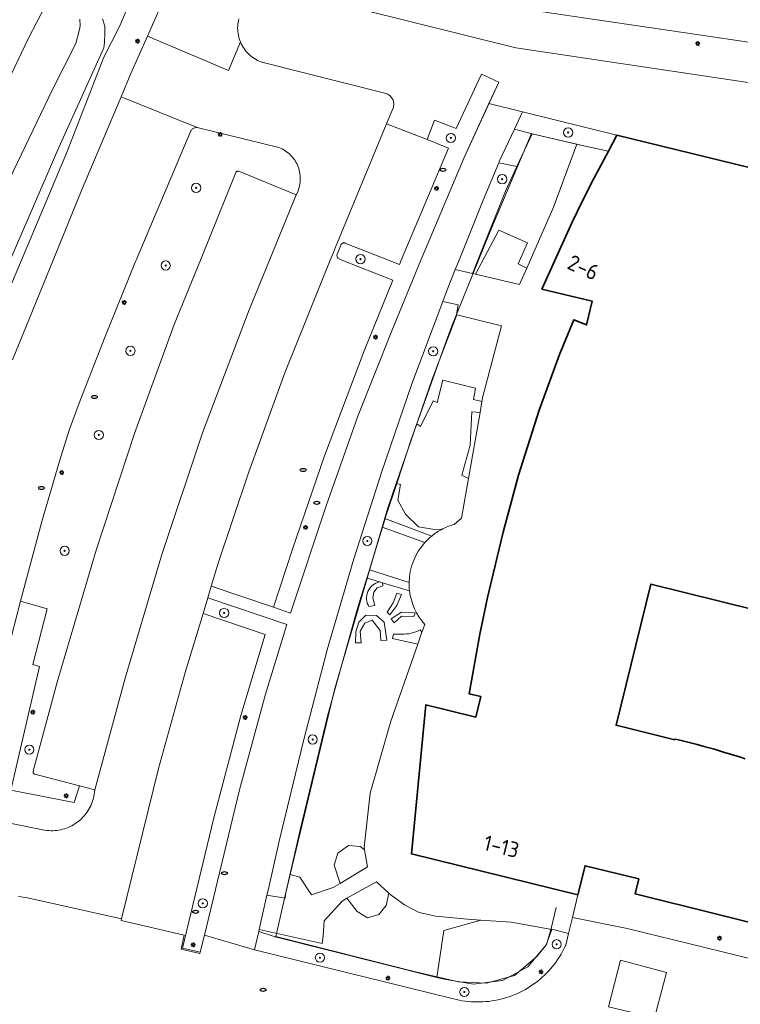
# Model space of a CAD drawing. Header units: metres. Extents: x 152610 to 160096, y 456114 to 462495.
# Tile 116 of 256: x 156441 to 156503, y 458935 to 459021. Entities that reach past the tile are written whole.
import ezdxf
from ezdxf.enums import TextEntityAlignment as Align

# ---------------------------------------------------------------- set-up
doc = ezdxf.new("R2010")
doc.units = ezdxf.units.M
doc.header["$LTSCALE"] = 0.5
doc.layers.get('0').update_dxf_attribs({"linetype": 'CONTINUOUS'})
for name, color, linetype, lineweight in [('B-PV-GR-BOOM-S', 251, 'CONTINUOUS', 25), ('B-PV-GR-GROENVOORZIENING-GV', 251, 'CONTINUOUS', 18), ('B-PV-GR-HAAG-GV', 251, 'CONTINUOUS', 13), ('B-PV-IE-MEUBILAIR-S', 251, 'CONTINUOUS', 25), ('B-PV-IE-TERREINAFSCHEIDING_KUNSTMATIG_HEKWERK-G', 251, 'IE-TERREINAFSCHEIDING_KUNSTMATIG-SO', 18), ('B-PV-OG-BEBOUWING-GV', 6, 'CONTINUOUS', 35), ('B-PV-OG-BEBOUWING-T18', 1, 'CONTINUOUS', 18), ('B-PV-OG-TERREIN_BEGROEID-GV', 251, 'CONTINUOUS', 18), ('B-PV-OG-TERREIN_OEVER-GV', 251, 'CONTINUOUS', 18), ('B-PV-OG-WATER_SLOOT-GV', 251, 'CONTINUOUS', 18), ('B-PV-VH-GESLOTENVERHARDING_KUNSTSTOF-GV', 251, 'CONTINUOUS', 18), ('B-PV-VH-ONVERHARD_BOOMSCHORS-GV', 251, 'CONTINUOUS', 18), ('B-PV-VH-ONVERHARD_ZAND-GV', 251, 'CONTINUOUS', 18), ('B-PV-VH-OPENVERHARDING_BETONSTRAATSTEEN-GV', 251, 'CONTINUOUS', 18), ('B-PV-VH-OPENVERHARDING_STRAATBAKSTEEN-GV', 251, 'CONTINUOUS', 18), ('B-PV-VH-OPENVERHARDING_TEGEL-GV', 251, 'CONTINUOUS', 18)]:
    doc.layers.add(name, color=color, linetype=linetype, lineweight=lineweight)
doc.styles.add('NLCS-ISO', font='NLCS-ISO.ttf')
doc.styles.add('NLCS-ISO-M750-T18', font='NLCS-ISO.ttf', dxfattribs={"height": 1.35})
doc.linetypes.add('IE-TERREINAFSCHEIDING_KUNSTMATIG-SO', pattern='A,4,[82,NLCS.SHX,S=0.75,R=90,X=0,Y=0],4,-2', length=10)

# ---------------------------------------------------------------- blocks, each defined once
blk = doc.blocks.new('SIE-MEUBILAIR_PAAL_LICHTMAST-SO')
for points in [[(-0.62, 0), (-1, 0)], [(-0.71, 0.71), (-0.44, 0.44)], [(0, 1), (0, 0.62)], [(0.44, 0.44), (0.71, 0.71)], [(1, 0), (0.62, 0)], [(-0.71, -0.71), (-0.44, -0.44)], [(0, -0.62), (0, -1)], [(0.44, -0.44), (0.71, -0.71)]]:
    blk.add_lwpolyline(points)
blk.add_circle((0, 0), 0.5)
blk = doc.blocks.new('SIE-MEUBILAIR_PUT_RIOOLPUT-SO')
blk.add_ellipse((0, 0), major_axis=(1.25, 0), ratio=0.54)
blk = doc.blocks.new('SGR-BOOM_GBKN-SO')
at = {"linetype": 'ByBlock', "lineweight": 18}
h = blk.add_hatch(color=0, dxfattribs=at)
h.dxf.hatch_style = 1
edge = h.paths.add_edge_path()
edge.add_arc((0, 0), 0.25, 0, 360)
at = {"color": 0, "linetype": 'ByBlock', "lineweight": 18}
for radius in [2, 0.25]:
    blk.add_circle((0, 0), radius, dxfattribs=at)
at = {"color": 0, "linetype": 'ByBlock', "lineweight": 18, "style": 'NLCS-ISO'}
blk.add_attdef('SOORT', (2.5, 0), '', height=1.5, dxfattribs=at)

msp = doc.modelspace()

# ---------------------------------------------------------------- linework, layer by layer
at = {"layer": 'B-PV-GR-GROENVOORZIENING-GV', "flags": 128}
for points in [[(156478.537, 458995.251), (156476.39, 458989.656), (156475.053, 458985.762), (156475.377, 458985.542), (156476.474, 458987.762), (156476.826, 458987.632), (156477.317, 458989.571), (156480.169, 458988.86), (156479.985, 458987.876), (156480.728, 458987.703), (156480.805, 458988.144), (156482.439, 458994.283)], [(156480.562, 458986.761), (156479.847, 458986.813), (156479.689, 458983.916), (156478.982, 458981.3), (156479.555, 458981.023)]]:
    msp.add_lwpolyline(points, close=True, dxfattribs=at)
at = {"layer": 'B-PV-GR-HAAG-GV', "flags": 128}
for points in [[(156482.187, 459015.45), (156480.68, 459016.142), (156478.495, 459011.428), (156476.612, 459012.164), (156475.97, 459010.467), (156477.817, 459009.726), (156473.711, 459000), (156473.553, 458999.626), (156472.596, 459000), (156468.895, 459001.446), (156468.85, 459001.467), (156468.802, 459001.48), (156468.753, 459001.486), (156468.704, 459001.483), (156468.655, 459001.473), (156468.609, 459001.455), (156468.567, 459001.43), (156468.529, 459001.398), (156468.496, 459001.361), (156468.47, 459001.319), (156468.451, 459001.272), (156468.15, 459000.524), (156468.134, 459000.475), (156468.126, 459000.423), (156468.125, 459000.372), (156468.133, 459000.32), (156468.148, 459000.271), (156468.171, 459000.224), (156468.201, 459000.181), (156468.236, 459000.144), (156468.278, 459000.112), (156468.313, 459000.092), (156468.545, 459000), (156472.972, 458998.246), (156470.486, 458992.099), (156467.038, 458983.003), (156464.257, 458974.878), (156462.617, 458969.828), (156464.099, 458969.327), (156467.18, 458978.659), (156469.944, 458986.421), (156472.882, 458993.857), (156475.427, 459000), (156476.133, 459001.704), (156479.181, 459008.92)], [(156492.462, 459010.856), (156484.247, 459012.875), (156483.55, 459011.379), (156485.099, 459010.977), (156489.428, 459009.955), (156491.718, 459009.463)], [(156455.958, 459011.507), (156455.89, 459011.508), (156455.823, 459011.5), (156455.757, 459011.485), (156455.693, 459011.462), (156455.632, 459011.431), (156455.576, 459011.394), (156455.524, 459011.351), (156455.477, 459011.301), (156455.437, 459011.247), (156455.416, 459011.211), (156450.675, 459000), (156450.622, 458999.874), (156447.96, 458993.363), (156445.791, 458987.802), (156444.834, 458985.217), (156443.998, 458982.534), (156442.468, 458977.281), (156440.609, 458970.36), (156442.933, 458969.701), (156441.674, 458964.869), (156442.263, 458964.7), (156439.762, 458953.948), (156445.286, 458952.868), (156445.749, 458954.321), (156441.852, 458955.319), (156441.825, 458955.331), (156441.79, 458955.354), (156441.759, 458955.383), (156441.735, 458955.418), (156441.718, 458955.456), (156441.708, 458955.497), (156441.706, 458955.539), (156441.712, 458955.581), (156443.816, 458963.312), (156447.178, 458974.785), (156450.519, 458984.942), (156453.97, 458994.386), (156456.252, 459000), (156459.341, 459007.601), (156459.35, 459007.618), (156459.375, 459007.651), (156459.405, 459007.679), (156459.44, 459007.7), (156459.479, 459007.714), (156459.519, 459007.72), (156459.56, 459007.718), (156459.6, 459007.708), (156464.591, 459005.656), (156464.679, 459005.871), (156464.738, 459006.011), (156464.79, 459006.155), (156464.834, 459006.3), (156464.871, 459006.448), (156464.9, 459006.598), (156464.92, 459006.749), (156464.933, 459006.9), (156464.938, 459007.053), (156464.935, 459007.205), (156464.924, 459007.357), (156464.905, 459007.508), (156464.878, 459007.658), (156464.843, 459007.806), (156464.801, 459007.952), (156464.75, 459008.096), (156464.693, 459008.237), (156464.628, 459008.375), (156464.556, 459008.509), (156464.477, 459008.639), (156464.391, 459008.765), (156464.299, 459008.886), (156464.2, 459009.003), (156464.095, 459009.113), (156463.985, 459009.219), (156463.87, 459009.318), (156463.749, 459009.411), (156463.624, 459009.498), (156463.494, 459009.578), (156463.361, 459009.651), (156463.223, 459009.716), (156463.083, 459009.775), (156463.07, 459009.78)], [(156483.772, 459008.12), (156482.188, 459008.445), (156480.825, 459005.187), (156478.74, 459000), (156478.407, 458999.172), (156479.907, 458998.821), (156479.988, 458999.033), (156480.376, 459000), (156482.783, 459005.99)], [(156478.537, 458995.251), (156478.504, 458995.259), (156478.653, 458996.103), (156477.316, 458996.403), (156474.623, 458989.24), (156472.016, 458981.62), (156469.585, 458974.026), (156467.263, 458966.124), (156465.243, 458958.348), (156463.091, 458949.516), (156462.159, 458945.379), (156462.033, 458944.822), (156463.626, 458944.562), (156463.679, 458945.015), (156464.06, 458946.602), (156467.937, 458962.771), (156472.546, 458978.461), (156476.39, 458989.656)], [(156463.772, 458968.326), (156456.898, 458970.656), (156456.487, 458969.299), (156461.877, 458967.455), (156459.773, 458960.429), (156457.387, 458951.416), (156454.693, 458940.214), (156456.238, 458939.857), (156456.598, 458941.34), (156459.658, 458953.965), (156461.923, 458962.288)], [(156473.745, 458970.939), (156473.338, 458971.063), (156473.001, 458970.221), (156472.479, 458969.404), (156472.706, 458969.179), (156473.319, 458969.997)], [(156470.236, 458966.744), (156470.15, 458967.752), (156470.537, 458968.453), (156471.18, 458968.716), (156471.87, 458967.824), (156471.951, 458966.947), (156472.46, 458966.974), (156472.235, 458968.532), (156471.559, 458969.117), (156470.637, 458969.145), (156470.034, 458968.528), (156469.758, 458967.705), (156469.742, 458966.744)], [(156474.809, 458969.025), (156474.924, 458969.357), (156473.727, 458969.418), (156472.849, 458968.831), (156473.092, 458968.48), (156473.747, 458969.065)], [(156488.256, 458941.5), (156486.792, 458941.858), (156486.306, 458940.512), (156484.707, 458938.591), (156482.505, 458937.417), (156479.98, 458937.101), (156477.445, 458937.523), (156462.763, 458941.195), (156461.321, 458941.663), (156460.96, 458940.059), (156478.251, 458935.812), (156478.502, 458935.75), (156478.756, 458935.697), (156479.01, 458935.651), (156479.266, 458935.613), (156479.523, 458935.583), (156479.781, 458935.56), (156480.04, 458935.546), (156480.299, 458935.54), (156480.557, 458935.542), (156480.816, 458935.552), (156481.074, 458935.57), (156481.332, 458935.595), (156481.588, 458935.629), (156481.844, 458935.671), (156482.098, 458935.72), (156482.35, 458935.778), (156482.601, 458935.843), (156482.849, 458935.916), (156483.095, 458935.996), (156483.338, 458936.084), (156483.579, 458936.18), (156483.817, 458936.283), (156484.051, 458936.393), (156484.281, 458936.51), (156484.508, 458936.635), (156484.731, 458936.766), (156484.95, 458936.904), (156485.165, 458937.049), (156485.374, 458937.201), (156485.58, 458937.359), (156485.78, 458937.523), (156485.975, 458937.693), (156486.164, 458937.869), (156486.348, 458938.051), (156486.527, 458938.239), (156486.699, 458938.432), (156486.865, 458938.63), (156487.026, 458938.833), (156487.179, 458939.041), (156487.327, 458939.254), (156487.467, 458939.472), (156487.601, 458939.693), (156487.728, 458939.919), (156487.848, 458940.148), (156487.961, 458940.381), (156488.006, 458940.479)]]:
    msp.add_lwpolyline(points, close=True, dxfattribs=at)
at = {"layer": 'B-PV-GR-HAAG-GV'}
for points in [[(156471.817, 458972.046, 0.506136), (156470.901, 458969.889)], [(156475.36, 458967.867, -0.139716), (156473.763, 458967.506)]]:
    msp.add_lwpolyline(points, format="xyb", dxfattribs=at)
at = {"layer": 'B-PV-GR-HAAG-GV', "flags": 128}
for points in [[(156470.901, 458969.889), (156471.403, 458969.973), (156471.24, 458970.661), (156471.33, 458971.154), (156471.616, 458971.512), (156472.117, 458971.696), (156472.088, 458971.965)], [(156472.088, 458971.965), (156471.817, 458972.046)], [(156473.763, 458967.506), (156473.048, 458967.482), (156472.958, 458967.115), (156475.147, 458966.636), (156475.508, 458967.664)], [(156475.508, 458967.664), (156475.36, 458967.867)]]:
    msp.add_lwpolyline(points, dxfattribs=at)
at = {"layer": 'B-PV-IE-TERREINAFSCHEIDING_KUNSTMATIG_HEKWERK-G', "flags": 128}
for points in [[(156485.019, 459010.949), (156481.351, 459002.28), (156478.089, 458994.2)], [(156477.427, 458992.363), (156478.089, 458994.2)], [(156477.427, 458992.363), (156475.06, 458985.757), (156474.581, 458984.421), (156473.315, 458980.58), (156472.321, 458977.566), (156472.307, 458977.521), (156472.084, 458976.796), (156470.946, 458973.088), (156470.725, 458972.369), (156469.883, 458969.626), (156467.34, 458960.498), (156464.926, 458950.491), (156462.796, 458941.216), (156474.845, 458938.184), (156478.684, 458937.281), (156481.13, 458937.174), (156483.547, 458937.846), (156485.509, 458939.485), (156486.33, 458940.54), (156486.741, 458941.936), (156487.182, 458943.739)]]:
    msp.add_lwpolyline(points, dxfattribs=at)
at = {"layer": 'B-PV-OG-BEBOUWING-GV', "flags": 128}
for points in [[(156507.976, 459007.049), (156492.462, 459010.856), (156491.718, 459009.463), (156490.44, 459007.071), (156489.493, 459005.188), (156488.57, 459003.292), (156485.943, 458997.482), (156490.307, 458996.432), (156489.817, 458994.36), (156488.715, 458994.811), (156487.479, 458991.789), (156485.715, 458986.942), (156483.917, 458981.298), (156482.57, 458976.35), (156481.201, 458970.671), (156480.543, 458967.5), (156479.617, 458962.311), (156480.626, 458962.086), (156480.19, 458960.288), (156475.841, 458961.343), (156474.589, 458948.404), (156489.075, 458944.85), (156489.695, 458947.375), (156494.357, 458946.231), (156494.04, 458944.939), (156515.343, 458939.641)], [(156503.614, 458956.661), (156503.114, 458956.824), (156502.421, 458957.045), (156501.726, 458957.258), (156501.029, 458957.464), (156500.817, 458957.525), (156500.128, 458957.719), (156499.437, 458957.906), (156498.744, 458958.085), (156498.496, 458958.147), (156497.806, 458958.316), (156497.505, 458958.387), (156497.49, 458958.32), (156492.392, 458959.58), (156495.422, 458971.84), (156519.407, 458965.912)]]:
    msp.add_lwpolyline(points, dxfattribs=at)
at = {"layer": 'B-PV-OG-TERREIN_BEGROEID-GV', "flags": 128}
for points in [[(156437.66, 458992.839), (156444.609, 459009.296), (156447.872, 459017.634), (156449.239, 459020.353), (156450.792, 459024.023), (156450.518, 459024.089), (156445.856, 459025.197), (156442.515, 459025.991), (156437.353, 459027.352)], [(156447.738, 459020.955), (156447.933, 459020.324), (156447.951, 459019.707), (156447.919, 459018.902), (156447.863, 459018.442), (156443.955, 459009.79), (156439.718, 459000)], [(156471.817, 458972.046), (156470.754, 458972.361), (156467.937, 458962.771), (156464.06, 458946.602), (156464.906, 458946.393), (156465.897, 458944.842), (156467.801, 458945.475), (156468.393, 458945.835), (156467.878, 458947.429), (156468.202, 458948.462), (156469.118, 458949.142), (156470.127, 458949.045), (156470.527, 458948.746), (156470.485, 458948.981), (156471.001, 458953.678), (156472.795, 458959.945), (156475.147, 458966.636)], [(156474.432, 458971.27), (156472.088, 458971.965), (156472.117, 458971.696), (156471.616, 458971.512), (156471.33, 458971.154), (156471.24, 458970.661), (156471.403, 458969.973), (156470.901, 458969.889)], [(156475.36, 458967.867), (156475.508, 458967.664), (156475.748, 458968.347)], [(156475.147, 458966.636), (156472.958, 458967.115), (156473.048, 458967.482), (156473.763, 458967.506)]]:
    msp.add_lwpolyline(points, dxfattribs=at)
for points in [[(156484.622, 458999.29), (156486.952, 459004.593), (156488.981, 459010.061), (156485.099, 459010.977), (156483.772, 459008.12), (156482.783, 459005.99), (156480.376, 459000), (156479.988, 458999.033), (156479.907, 458998.821), (156480.162, 458998.761), (156482.189, 459002.598), (156484.678, 459001.49), (156483.868, 458999.67)], [(156473.745, 458970.939), (156473.319, 458969.997), (156472.706, 458969.179), (156472.479, 458969.404), (156473.001, 458970.221), (156473.338, 458971.063)], [(156470.236, 458966.744), (156469.742, 458966.744), (156469.758, 458967.705), (156470.034, 458968.528), (156470.637, 458969.145), (156471.559, 458969.117), (156472.235, 458968.532), (156472.46, 458966.974), (156471.951, 458966.947), (156471.87, 458967.824), (156471.18, 458968.716), (156470.537, 458968.453), (156470.15, 458967.752)], [(156474.809, 458969.025), (156473.747, 458969.065), (156473.092, 458968.48), (156472.849, 458968.831), (156473.727, 458969.418), (156474.924, 458969.357)], [(156477.421, 458941.76), (156480.639, 458942.651), (156479.473, 458942.732), (156476.721, 458942.992), (156475.278, 458943.324), (156474.003, 458943.971), (156472.83, 458944.832), (156472.638, 458945.007), (156472.409, 458943.919), (156471.753, 458943.142), (156470.788, 458942.86), (156469.894, 458943.39), (156468.99, 458944.547), (156468.566, 458944.309), (156467.018, 458942.587), (156466.914, 458941.281), (156466.848, 458940.622), (156461.359, 458941.83), (156461.321, 458941.663), (156462.763, 458941.195), (156476.818, 458937.68)]]:
    msp.add_lwpolyline(points, close=True, dxfattribs=at)
at = {"layer": 'B-PV-OG-TERREIN_BEGROEID-GV'}
for points in [[(156470.901, 458969.889, -0.506136), (156471.817, 458972.046)], [(156475.748, 458968.347, -0.154003), (156474.432, 458971.27)], [(156473.763, 458967.506, 0.139716), (156475.36, 458967.867)]]:
    msp.add_lwpolyline(points, format="xyb", dxfattribs=at)
at = {"layer": 'B-PV-OG-TERREIN_OEVER-GV', "flags": 128}
for points in [[(156439.198, 459014.831), (156441.297, 459019.27), (156442.766, 459022.045)], [(156445.78, 459020.935), (156445.801, 459020.34), (156445.754, 459020.021), (156445.414, 459018.807), (156443.401, 459014.81), (156438.29, 459004.258)], [(156439.718, 459000), (156443.955, 459009.79), (156447.863, 459018.442), (156447.919, 459018.902), (156447.951, 459019.707), (156447.933, 459020.324), (156447.738, 459020.955)]]:
    msp.add_lwpolyline(points, dxfattribs=at)
at = {"layer": 'B-PV-OG-WATER_SLOOT-GV', "flags": 128}
for points in [[(156442.766, 459022.045), (156441.297, 459019.27), (156439.198, 459014.831)], [(156438.29, 459004.258), (156443.401, 459014.81), (156445.414, 459018.807), (156445.754, 459020.021), (156445.801, 459020.34), (156445.78, 459020.935)]]:
    msp.add_lwpolyline(points, dxfattribs=at)
at = {"layer": 'B-PV-VH-GESLOTENVERHARDING_KUNSTSTOF-GV', "flags": 128}
for points in [[(156479.555, 458981.023), (156478.982, 458981.3), (156479.689, 458983.916), (156479.847, 458986.813), (156480.562, 458986.761), (156480.728, 458987.703), (156479.985, 458987.876), (156480.169, 458988.86), (156477.317, 458989.571), (156476.826, 458987.632), (156476.474, 458987.762), (156475.377, 458985.542), (156475.053, 458985.762), (156473.276, 458980.588), (156473.635, 458980.511), (156473.415, 458979.13), (156474.068, 458977.918), (156475.224, 458976.832), (156476.422, 458976.607), (156477.236, 458976.603)], [(156478.317, 458977.03), (156478.948, 458977.564), (156479.555, 458981.023)]]:
    msp.add_lwpolyline(points, dxfattribs=at)
at = {"layer": 'B-PV-VH-GESLOTENVERHARDING_KUNSTSTOF-GV'}
msp.add_lwpolyline([(156477.236, 458976.603, -0.054483), (156478.317, 458977.03)], format="xyb", dxfattribs=at)
at = {"layer": 'B-PV-VH-ONVERHARD_BOOMSCHORS-GV', "flags": 128}
msp.add_lwpolyline([(156486.789, 458941.85), (156483.265, 458942.468), (156480.639, 458942.651), (156477.421, 458941.76), (156476.818, 458937.68), (156477.445, 458937.523), (156479.98, 458937.101), (156482.505, 458937.417), (156484.707, 458938.591), (156486.306, 458940.512)], close=True, dxfattribs=at)
at = {"layer": 'B-PV-VH-ONVERHARD_ZAND-GV', "flags": 128}
for points in [[(156482.187, 459015.45), (156480.68, 459016.142), (156478.495, 459011.428), (156476.612, 459012.164), (156475.97, 459010.467), (156477.817, 459009.726), (156473.711, 459000), (156473.553, 458999.626), (156472.596, 459000), (156468.895, 459001.446), (156468.85, 459001.467), (156468.802, 459001.48), (156468.753, 459001.486), (156468.704, 459001.483), (156468.655, 459001.473), (156468.609, 459001.455), (156468.567, 459001.43), (156468.529, 459001.398), (156468.496, 459001.361), (156468.47, 459001.319), (156468.451, 459001.272), (156468.15, 459000.524), (156468.134, 459000.475), (156468.126, 459000.423), (156468.125, 459000.372), (156468.133, 459000.32), (156468.148, 459000.271), (156468.171, 459000.224), (156468.201, 459000.181), (156468.236, 459000.144), (156468.278, 459000.112), (156468.313, 459000.092), (156468.545, 459000), (156472.972, 458998.246), (156470.486, 458992.099), (156467.038, 458983.003), (156464.257, 458974.878), (156462.617, 458969.828), (156464.099, 458969.327), (156467.18, 458978.659), (156469.944, 458986.421), (156472.882, 458993.857), (156475.427, 459000), (156476.133, 459001.704), (156479.181, 459008.92), (156481.331, 459013.59)], [(156492.462, 459010.856), (156484.247, 459012.875), (156483.55, 459011.379), (156485.099, 459010.977), (156488.981, 459010.061), (156489.428, 459009.955), (156491.718, 459009.463)], [(156455.958, 459011.507), (156455.89, 459011.508), (156455.823, 459011.5), (156455.757, 459011.485), (156455.693, 459011.462), (156455.632, 459011.431), (156455.576, 459011.394), (156455.524, 459011.351), (156455.477, 459011.301), (156455.437, 459011.247), (156455.416, 459011.211), (156450.675, 459000), (156450.622, 458999.874), (156447.96, 458993.363), (156445.791, 458987.802), (156444.834, 458985.217), (156443.998, 458982.534), (156442.468, 458977.281), (156440.609, 458970.36), (156442.933, 458969.701), (156441.674, 458964.869), (156442.263, 458964.7), (156439.762, 458953.948), (156445.286, 458952.868), (156445.749, 458954.321), (156441.852, 458955.319), (156441.825, 458955.331), (156441.79, 458955.354), (156441.759, 458955.383), (156441.735, 458955.418), (156441.718, 458955.456), (156441.708, 458955.497), (156441.706, 458955.539), (156441.712, 458955.581), (156443.816, 458963.312), (156447.178, 458974.785), (156450.519, 458984.942), (156453.97, 458994.386), (156456.252, 459000), (156459.341, 459007.601), (156459.35, 459007.618), (156459.375, 459007.651), (156459.405, 459007.679), (156459.44, 459007.7), (156459.479, 459007.714), (156459.519, 459007.72), (156459.56, 459007.718), (156459.6, 459007.708), (156464.591, 459005.656), (156464.679, 459005.871), (156464.738, 459006.011), (156464.79, 459006.155), (156464.834, 459006.3), (156464.871, 459006.448), (156464.9, 459006.598), (156464.92, 459006.749), (156464.933, 459006.9), (156464.938, 459007.053), (156464.935, 459007.205), (156464.924, 459007.357), (156464.905, 459007.508), (156464.878, 459007.658), (156464.843, 459007.806), (156464.801, 459007.952), (156464.75, 459008.096), (156464.693, 459008.237), (156464.628, 459008.375), (156464.556, 459008.509), (156464.477, 459008.639), (156464.391, 459008.765), (156464.299, 459008.886), (156464.2, 459009.003), (156464.095, 459009.113), (156463.985, 459009.219), (156463.87, 459009.318), (156463.749, 459009.411), (156463.624, 459009.498), (156463.494, 459009.578), (156463.361, 459009.651), (156463.223, 459009.716), (156463.083, 459009.775), (156463.07, 459009.78)], [(156483.772, 459008.12), (156482.188, 459008.445), (156480.825, 459005.187), (156478.74, 459000), (156478.407, 458999.172), (156479.907, 458998.821), (156479.988, 458999.033), (156480.376, 459000), (156482.783, 459005.99)], [(156482.189, 459002.598), (156480.162, 458998.761), (156483.995, 458997.863), (156484.622, 458999.29), (156483.868, 458999.67), (156484.678, 459001.49)], [(156464.06, 458946.602), (156467.937, 458962.771), (156470.754, 458972.361), (156470.966, 458973.081), (156472.059, 458976.805), (156472.273, 458977.533), (156472.546, 458978.461), (156473.276, 458980.588), (156475.053, 458985.762), (156476.39, 458989.656), (156478.537, 458995.251), (156478.504, 458995.259), (156478.653, 458996.103), (156477.316, 458996.403), (156474.623, 458989.24), (156472.016, 458981.62), (156469.585, 458974.026), (156467.263, 458966.124), (156465.243, 458958.348), (156463.091, 458949.516), (156462.159, 458945.379), (156462.033, 458944.822), (156463.626, 458944.562), (156463.679, 458945.015)], [(156463.772, 458968.326), (156456.898, 458970.656), (156456.487, 458969.299), (156461.877, 458967.455), (156459.773, 458960.429), (156457.387, 458951.416), (156454.693, 458940.214), (156456.238, 458939.857), (156456.598, 458941.34), (156459.658, 458953.965), (156461.923, 458962.288)], [(156473.745, 458970.939), (156473.338, 458971.063), (156473.001, 458970.221), (156472.479, 458969.404), (156472.706, 458969.179), (156473.319, 458969.997)], [(156470.236, 458966.744), (156470.15, 458967.752), (156470.537, 458968.453), (156471.18, 458968.716), (156471.87, 458967.824), (156471.951, 458966.947), (156472.46, 458966.974), (156472.235, 458968.532), (156471.559, 458969.117), (156470.637, 458969.145), (156470.034, 458968.528), (156469.758, 458967.705), (156469.742, 458966.744)], [(156474.809, 458969.025), (156474.924, 458969.357), (156473.727, 458969.418), (156472.849, 458968.831), (156473.092, 458968.48), (156473.747, 458969.065)], [(156470.527, 458948.746), (156470.127, 458949.045), (156469.118, 458949.142), (156468.202, 458948.462), (156467.878, 458947.429), (156468.393, 458945.835), (156470.785, 458947.291)], [(156472.638, 458945.007), (156471.56, 458945.99), (156468.99, 458944.547), (156469.894, 458943.39), (156470.788, 458942.86), (156471.753, 458943.142), (156472.409, 458943.919)], [(156461.321, 458941.663), (156460.96, 458940.059), (156478.251, 458935.812), (156478.502, 458935.75), (156478.756, 458935.697), (156479.01, 458935.651), (156479.266, 458935.613), (156479.523, 458935.583), (156479.781, 458935.56), (156480.04, 458935.546), (156480.299, 458935.54), (156480.557, 458935.542), (156480.816, 458935.552), (156481.074, 458935.57), (156481.332, 458935.595), (156481.588, 458935.629), (156481.844, 458935.671), (156482.098, 458935.72), (156482.35, 458935.778), (156482.601, 458935.843), (156482.849, 458935.916), (156483.095, 458935.996), (156483.338, 458936.084), (156483.579, 458936.18), (156483.817, 458936.283), (156484.051, 458936.393), (156484.281, 458936.51), (156484.508, 458936.635), (156484.731, 458936.766), (156484.95, 458936.904), (156485.165, 458937.049), (156485.374, 458937.201), (156485.58, 458937.359), (156485.78, 458937.523), (156485.975, 458937.693), (156486.164, 458937.869), (156486.348, 458938.051), (156486.527, 458938.239), (156486.699, 458938.432), (156486.865, 458938.63), (156487.026, 458938.833), (156487.179, 458939.041), (156487.327, 458939.254), (156487.467, 458939.472), (156487.601, 458939.693), (156487.728, 458939.919), (156487.848, 458940.148), (156487.961, 458940.381), (156488.006, 458940.479), (156488.256, 458941.5), (156486.792, 458941.858), (156486.789, 458941.85), (156486.306, 458940.512), (156484.707, 458938.591), (156482.505, 458937.417), (156479.98, 458937.101), (156477.445, 458937.523), (156476.818, 458937.68), (156462.763, 458941.195)]]:
    msp.add_lwpolyline(points, close=True, dxfattribs=at)
for points in [[(156473.415, 458979.13), (156473.635, 458980.511), (156473.276, 458980.588), (156472.546, 458978.461), (156472.273, 458977.533), (156476.36, 458976.024)], [(156477.236, 458976.603), (156476.422, 458976.607), (156475.224, 458976.832), (156474.068, 458977.918), (156473.415, 458979.13)], [(156475.766, 458975.46), (156472.059, 458976.805), (156470.966, 458973.081), (156474.396, 458971.985)], [(156470.901, 458969.889), (156471.403, 458969.973), (156471.24, 458970.661), (156471.33, 458971.154), (156471.616, 458971.512), (156472.117, 458971.696), (156472.088, 458971.965)], [(156472.088, 458971.965), (156471.817, 458972.046)], [(156473.763, 458967.506), (156473.048, 458967.482), (156472.958, 458967.115), (156475.147, 458966.636), (156475.508, 458967.664)], [(156475.508, 458967.664), (156475.36, 458967.867)]]:
    msp.add_lwpolyline(points, dxfattribs=at)
at = {"layer": 'B-PV-VH-ONVERHARD_ZAND-GV'}
for points in [[(156476.36, 458976.024, -0.049916), (156477.236, 458976.603)], [(156474.396, 458971.985, -0.181085), (156475.766, 458975.46)], [(156471.817, 458972.046, 0.506136), (156470.901, 458969.889)], [(156475.36, 458967.867, -0.139716), (156473.763, 458967.506)]]:
    msp.add_lwpolyline(points, format="xyb", dxfattribs=at)
at = {"layer": 'B-PV-VH-OPENVERHARDING_BETONSTRAATSTEEN-GV', "flags": 128}
for points in [[(156437.353, 459027.352), (156442.515, 459025.991), (156445.856, 459025.197), (156450.518, 459024.089), (156450.792, 459024.023), (156449.239, 459020.353), (156447.872, 459017.634), (156444.609, 459009.296), (156437.66, 458992.839)], [(156439.916, 458991.337), (156443.456, 459000), (156445.924, 459006.038), (156449.354, 459014.181), (156450.211, 459016.214), (156451.642, 459019.461), (156453.96, 459024.72)], [(156453.96, 459024.72), (156451.642, 459019.461), (156458.689, 459016.466), (156459.725, 459018.968), (156459.682, 459019.077), (156459.631, 459019.227), (156459.588, 459019.38), (156459.553, 459019.535), (156459.525, 459019.691), (156459.506, 459019.848), (156459.494, 459020.006), (156459.49, 459020.165), (156459.495, 459020.323), (156459.507, 459020.482), (156459.527, 459020.639), (156459.556, 459020.795), (156459.592, 459020.949)], [(156524.179, 459012.389), (156500, 459015.994), (156483.664, 459018.43), (156461.262, 459024.021)], [(156461.262, 459024.021), (156483.664, 459018.43), (156500, 459015.994), (156524.179, 459012.389), (156525.181, 459012.209), (156526.136, 459011.966), (156527.129, 459011.656), (156558.069, 459001.711), (156560.819, 459000.819), (156563.447, 459000), (156563.585, 458999.957), (156566.452, 458999.171), (156592.716, 458992.599), (156592.769, 458992.582), (156602.491, 458990.242), (156603.623, 458989.961)], [(156609.149, 458992.209), (156577.762, 459000), (156565.092, 459003.145), (156565.081, 459003.155), (156564.041, 459003.458), (156528.329, 459015.01), (156527.368, 459015.283), (156526.394, 459015.526), (156525.415, 459015.741), (156524.453, 459015.897), (156500, 459019.497), (156485.813, 459021.585)], [(156485.813, 459021.585), (156500, 459019.497), (156524.453, 459015.897), (156525.415, 459015.741), (156526.394, 459015.526), (156527.368, 459015.283), (156528.329, 459015.01), (156564.041, 459003.458), (156565.081, 459003.155), (156565.092, 459003.145), (156577.762, 459000), (156609.149, 458992.209)], [(156459.592, 459020.949), (156459.556, 459020.795), (156459.527, 459020.639), (156459.507, 459020.482), (156459.495, 459020.323), (156459.49, 459020.165), (156459.494, 459020.006), (156459.506, 459019.848), (156459.525, 459019.691), (156459.553, 459019.535), (156459.588, 459019.38), (156459.631, 459019.227), (156459.682, 459019.077), (156459.725, 459018.968), (156459.74, 459018.93), (156459.806, 459018.785), (156459.878, 459018.644), (156459.958, 459018.507), (156460.045, 459018.374), (156460.138, 459018.246), (156460.237, 459018.123), (156460.343, 459018.004), (156460.455, 459017.892), (156460.571, 459017.784), (156460.694, 459017.683), (156460.821, 459017.589), (156460.953, 459017.501), (156461.089, 459017.419), (156461.229, 459017.345), (156461.372, 459017.277), (156461.519, 459017.217), (156461.669, 459017.165), (156461.71, 459017.152), (156472.295, 459014.499), (156472.378, 459014.477), (156472.461, 459014.446), (156472.541, 459014.408), (156472.617, 459014.363), (156472.689, 459014.311), (156472.756, 459014.253), (156472.818, 459014.189), (156472.873, 459014.119), (156472.922, 459014.045), (156472.964, 459013.968), (156472.999, 459013.886), (156473.027, 459013.802), (156473.046, 459013.715), (156473.058, 459013.627), (156473.062, 459013.539), (156473.058, 459013.45), (156473.046, 459013.362), (156473.026, 459013.276), (156472.433, 459011.843), (156475.97, 459010.467), (156476.612, 459012.164), (156478.495, 459011.428), (156480.68, 459016.142), (156482.187, 459015.45), (156481.331, 459013.59), (156484.247, 459012.875), (156492.462, 459010.856), (156507.976, 459007.049)], [(156440.436, 458944.697), (156440.632, 458944.679), (156440.827, 458944.652), (156441.02, 458944.618), (156441.212, 458944.576), (156449.402, 458942.754), (156452.615, 458955.835), (156454.935, 458964.179), (156456.487, 458969.299), (156456.898, 458970.656), (156457.201, 458971.657), (156457.833, 458973.743), (156460.442, 458981.519), (156463.584, 458990.194), (156467.547, 459000), (156467.809, 459000.648), (156467.996, 459001.11), (156472.433, 459011.843), (156473.026, 459013.276), (156473.046, 459013.362), (156473.058, 459013.45), (156473.062, 459013.539), (156473.058, 459013.627), (156473.046, 459013.715), (156473.027, 459013.802), (156472.999, 459013.886), (156472.964, 459013.968), (156472.922, 459014.045), (156472.873, 459014.119), (156472.818, 459014.189), (156472.756, 459014.253), (156472.689, 459014.311), (156472.617, 459014.363), (156472.541, 459014.408), (156472.461, 459014.446), (156472.378, 459014.477), (156472.295, 459014.499), (156461.71, 459017.152), (156461.669, 459017.165), (156461.519, 459017.217), (156461.372, 459017.277), (156461.229, 459017.345), (156461.089, 459017.419), (156460.953, 459017.501), (156460.821, 459017.589), (156460.694, 459017.683), (156460.571, 459017.784), (156460.455, 459017.892), (156460.343, 459018.004), (156460.237, 459018.123), (156460.138, 459018.246), (156460.045, 459018.374), (156459.958, 459018.507), (156459.878, 459018.644), (156459.806, 459018.785), (156459.74, 459018.93), (156459.725, 459018.968), (156458.689, 459016.466), (156451.642, 459019.461), (156450.211, 459016.214), (156449.354, 459014.181), (156455.958, 459011.507), (156463.07, 459009.78), (156463.083, 459009.775), (156463.223, 459009.716), (156463.361, 459009.651), (156463.494, 459009.578), (156463.624, 459009.498), (156463.749, 459009.411), (156463.87, 459009.318), (156463.985, 459009.219), (156464.095, 459009.113), (156464.2, 459009.003), (156464.299, 459008.886), (156464.391, 459008.765), (156464.477, 459008.639), (156464.556, 459008.509), (156464.628, 459008.375), (156464.693, 459008.237), (156464.75, 459008.096), (156464.801, 459007.952), (156464.843, 459007.806), (156464.878, 459007.658), (156464.905, 459007.508), (156464.924, 459007.357), (156464.935, 459007.205), (156464.938, 459007.053), (156464.933, 459006.9), (156464.92, 459006.749), (156464.9, 459006.598), (156464.871, 459006.448), (156464.834, 459006.3), (156464.79, 459006.155), (156464.738, 459006.011), (156464.679, 459005.871), (156464.591, 459005.656), (156462.262, 459000), (156460.484, 458995.682), (156456.426, 458984.974), (156452.904, 458974.409), (156449.706, 458963.683), (156447.088, 458953.979), (156447.05, 458953.839), (156447.041, 458953.75), (156447.018, 458953.578), (156446.988, 458953.408), (156446.949, 458953.24), (156446.902, 458953.073), (156446.848, 458952.908), (156446.787, 458952.747), (156446.718, 458952.588), (156446.641, 458952.433), (156446.558, 458952.281), (156446.468, 458952.133), (156446.37, 458951.99), (156446.267, 458951.851), (156446.157, 458951.718), (156446.041, 458951.589), (156445.92, 458951.466), (156445.792, 458951.349), (156445.66, 458951.238), (156445.522, 458951.133), (156445.38, 458951.034), (156445.233, 458950.942), (156445.082, 458950.857), (156444.928, 458950.779), (156444.77, 458950.709), (156444.609, 458950.645), (156444.445, 458950.589), (156444.279, 458950.541), (156444.111, 458950.501), (156443.941, 458950.468), (156443.769, 458950.443), (156443.597, 458950.426), (156443.424, 458950.418), (156443.251, 458950.417), (156443.078, 458950.424), (156442.906, 458950.439), (156442.734, 458950.462), (156442.564, 458950.493), (156436.943, 458951.636)], [(156439.482, 458965.956), (156440.609, 458970.36), (156442.468, 458977.281), (156443.998, 458982.534), (156444.834, 458985.217), (156445.791, 458987.802), (156447.96, 458993.363), (156450.622, 458999.874), (156450.675, 459000), (156455.416, 459011.211), (156455.437, 459011.247), (156455.477, 459011.301), (156455.524, 459011.351), (156455.576, 459011.394), (156455.632, 459011.431), (156455.693, 459011.462), (156455.757, 459011.485), (156455.823, 459011.5), (156455.89, 459011.508), (156455.958, 459011.507), (156449.354, 459014.181), (156445.924, 459006.038), (156443.456, 459000), (156439.916, 458991.337)], [(156436.943, 458951.636), (156442.564, 458950.493), (156442.734, 458950.462), (156442.906, 458950.439), (156443.078, 458950.424), (156443.251, 458950.417), (156443.424, 458950.418), (156443.597, 458950.426), (156443.769, 458950.443), (156443.941, 458950.468), (156444.111, 458950.501), (156444.279, 458950.541), (156444.445, 458950.589), (156444.609, 458950.645), (156444.77, 458950.709), (156444.928, 458950.779), (156445.082, 458950.857), (156445.233, 458950.942), (156445.38, 458951.034), (156445.522, 458951.133), (156445.66, 458951.238), (156445.792, 458951.349), (156445.92, 458951.466), (156446.041, 458951.589), (156446.157, 458951.718), (156446.267, 458951.851), (156446.37, 458951.99), (156446.468, 458952.133), (156446.558, 458952.281), (156446.641, 458952.433), (156446.718, 458952.588), (156446.787, 458952.747), (156446.848, 458952.908), (156446.902, 458953.073), (156446.949, 458953.24), (156446.988, 458953.408), (156447.018, 458953.578), (156447.041, 458953.75), (156447.05, 458953.839), (156447.088, 458953.979), (156445.749, 458954.321), (156445.286, 458952.868), (156439.762, 458953.948), (156442.263, 458964.7), (156441.674, 458964.869), (156442.933, 458969.701), (156440.609, 458970.36), (156439.482, 458965.956)], [(156526.346, 458933.817), (156500, 458940.297), (156493.35, 458941.932), (156488.59, 458942.868), (156488.256, 458941.5), (156488.006, 458940.479), (156487.961, 458940.381), (156487.848, 458940.148), (156487.728, 458939.919), (156487.601, 458939.693), (156487.467, 458939.472), (156487.327, 458939.254), (156487.179, 458939.041), (156487.026, 458938.833), (156486.865, 458938.63), (156486.699, 458938.432), (156486.527, 458938.239), (156486.348, 458938.051), (156486.164, 458937.869), (156485.975, 458937.693), (156485.78, 458937.523), (156485.58, 458937.359), (156485.374, 458937.201), (156485.165, 458937.049), (156484.95, 458936.904), (156484.731, 458936.766), (156484.508, 458936.635), (156484.281, 458936.51), (156484.051, 458936.393), (156483.817, 458936.283), (156483.579, 458936.18), (156483.338, 458936.084), (156483.095, 458935.996), (156482.849, 458935.916), (156482.601, 458935.843), (156482.35, 458935.778), (156482.098, 458935.72), (156481.844, 458935.671), (156481.588, 458935.629), (156481.332, 458935.595), (156481.074, 458935.57), (156480.816, 458935.552), (156480.557, 458935.542), (156480.299, 458935.54), (156480.04, 458935.546), (156479.781, 458935.56), (156479.523, 458935.583), (156479.266, 458935.613), (156479.01, 458935.651), (156478.756, 458935.697), (156478.502, 458935.75), (156478.251, 458935.812), (156460.96, 458940.059), (156456.598, 458941.34), (156456.238, 458939.857), (156456.216, 458939.76), (156454.578, 458940.138), (156454.853, 458941.356), (156449.368, 458942.619), (156449.402, 458942.754), (156441.212, 458944.576), (156441.02, 458944.618), (156440.827, 458944.652), (156440.632, 458944.679), (156440.436, 458944.697)]]:
    msp.add_lwpolyline(points, dxfattribs=at)
for points in [[(156484.247, 459012.875), (156481.331, 459013.59), (156479.181, 459008.92), (156476.133, 459001.704), (156475.427, 459000), (156472.882, 458993.857), (156469.944, 458986.421), (156467.18, 458978.659), (156464.099, 458969.327), (156462.617, 458969.828), (156457.201, 458971.657), (156456.898, 458970.656), (156463.772, 458968.326), (156461.923, 458962.288), (156459.658, 458953.965), (156456.598, 458941.34), (156460.96, 458940.059), (156461.321, 458941.663), (156461.359, 458941.83), (156462.033, 458944.822), (156462.159, 458945.379), (156463.091, 458949.516), (156465.243, 458958.348), (156467.263, 458966.124), (156469.585, 458974.026), (156472.016, 458981.62), (156474.623, 458989.24), (156477.316, 458996.403), (156477.639, 458997.262), (156478.407, 458999.172), (156478.74, 459000), (156480.825, 459005.187), (156482.188, 459008.445), (156482.235, 459008.556), (156483.55, 459011.379)], [(156475.97, 459010.467), (156472.433, 459011.843), (156467.996, 459001.11), (156467.809, 459000.648), (156467.547, 459000), (156463.584, 458990.194), (156460.442, 458981.519), (156457.833, 458973.743), (156457.201, 458971.657), (156462.617, 458969.828), (156464.257, 458974.878), (156467.038, 458983.003), (156470.486, 458992.099), (156472.972, 458998.246), (156468.545, 459000), (156468.313, 459000.092), (156468.278, 459000.112), (156468.236, 459000.144), (156468.201, 459000.181), (156468.171, 459000.224), (156468.148, 459000.271), (156468.133, 459000.32), (156468.125, 459000.372), (156468.126, 459000.423), (156468.134, 459000.475), (156468.15, 459000.524), (156468.451, 459001.272), (156468.47, 459001.319), (156468.496, 459001.361), (156468.529, 459001.398), (156468.567, 459001.43), (156468.609, 459001.455), (156468.655, 459001.473), (156468.704, 459001.483), (156468.753, 459001.486), (156468.802, 459001.48), (156468.85, 459001.467), (156468.895, 459001.446), (156472.596, 459000), (156473.553, 458999.626), (156473.711, 459000), (156477.817, 459009.726)], [(156485.099, 459010.977), (156483.55, 459011.379), (156482.235, 459008.556), (156482.188, 459008.445), (156483.772, 459008.12)], [(156459.56, 459007.718), (156459.519, 459007.72), (156459.479, 459007.714), (156459.44, 459007.7), (156459.405, 459007.679), (156459.375, 459007.651), (156459.35, 459007.618), (156459.341, 459007.601), (156456.252, 459000), (156453.97, 458994.386), (156450.519, 458984.942), (156447.178, 458974.785), (156443.816, 458963.312), (156441.712, 458955.581), (156441.706, 458955.539), (156441.708, 458955.497), (156441.718, 458955.456), (156441.735, 458955.418), (156441.759, 458955.383), (156441.79, 458955.354), (156441.825, 458955.331), (156441.852, 458955.319), (156445.749, 458954.321), (156447.088, 458953.979), (156449.706, 458963.683), (156452.904, 458974.409), (156456.426, 458984.974), (156460.484, 458995.682), (156462.262, 459000), (156464.591, 459005.656), (156459.6, 459007.708)], [(156461.877, 458967.455), (156456.487, 458969.299), (156454.935, 458964.179), (156452.615, 458955.835), (156449.402, 458942.754), (156449.368, 458942.619), (156454.853, 458941.356), (156454.578, 458940.138), (156456.216, 458939.76), (156456.238, 458939.857), (156454.693, 458940.214), (156457.387, 458951.416), (156459.773, 458960.429)], [(156531.058, 458935.768), (156519.487, 458938.635), (156519.101, 458937.043), (156514.957, 458938.047), (156515.343, 458939.641), (156494.04, 458944.939), (156494.357, 458946.231), (156489.695, 458947.375), (156489.075, 458944.85), (156488.59, 458942.868), (156493.35, 458941.932), (156500, 458940.297), (156526.346, 458933.817), (156529.143, 458932.942), (156529.411, 458934.278), (156530.267, 458934.096), (156530.752, 458934.212)], [(156492.775, 458939.159), (156496.775, 458938.114), (156495.713, 458934.151), (156491.73, 458935.129)]]:
    msp.add_lwpolyline(points, close=True, dxfattribs=at)
at = {"layer": 'B-PV-VH-OPENVERHARDING_STRAATBAKSTEEN-GV', "flags": 128}
for points in [[(156491.718, 459009.463), (156489.428, 459009.955), (156488.981, 459010.061), (156486.952, 459004.593), (156484.622, 458999.29), (156483.995, 458997.863), (156480.162, 458998.761), (156479.907, 458998.821), (156478.407, 458999.172), (156477.639, 458997.262), (156477.316, 458996.403), (156478.653, 458996.103), (156478.504, 458995.259), (156478.537, 458995.251), (156482.439, 458994.283), (156480.805, 458988.144), (156480.728, 458987.703), (156480.562, 458986.761), (156479.555, 458981.023), (156478.948, 458977.564), (156478.317, 458977.03)], [(156475.748, 458968.347), (156475.508, 458967.664), (156475.147, 458966.636), (156472.795, 458959.945), (156471.001, 458953.678), (156470.485, 458948.981), (156470.527, 458948.746), (156470.785, 458947.291), (156468.393, 458945.835), (156467.801, 458945.475), (156465.897, 458944.842), (156464.906, 458946.393), (156464.06, 458946.602), (156463.679, 458945.015), (156463.626, 458944.562), (156462.033, 458944.822), (156461.359, 458941.83), (156466.848, 458940.622), (156466.914, 458941.281), (156467.018, 458942.587), (156468.566, 458944.309), (156468.99, 458944.547), (156471.56, 458945.99), (156472.638, 458945.007), (156472.83, 458944.832), (156474.003, 458943.971), (156475.278, 458943.324), (156476.721, 458942.992), (156479.473, 458942.732), (156480.639, 458942.651), (156483.265, 458942.468), (156486.789, 458941.85), (156486.792, 458941.858), (156488.256, 458941.5), (156488.59, 458942.868), (156489.075, 458944.85), (156474.589, 458948.404), (156475.841, 458961.343), (156480.19, 458960.288), (156480.626, 458962.086), (156479.617, 458962.311), (156480.543, 458967.5), (156481.201, 458970.671), (156482.57, 458976.35), (156483.917, 458981.298), (156485.715, 458986.942), (156487.479, 458991.789), (156488.715, 458994.811), (156489.817, 458994.36), (156490.307, 458996.432), (156485.943, 458997.482), (156488.57, 459003.292), (156489.493, 459005.188), (156490.44, 459007.071), (156491.718, 459009.463)]]:
    msp.add_lwpolyline(points, dxfattribs=at)
at = {"layer": 'B-PV-VH-OPENVERHARDING_STRAATBAKSTEEN-GV'}
for points in [[(156477.236, 458976.603, 0.049916), (156476.36, 458976.024)], [(156478.317, 458977.03, 0.054483), (156477.236, 458976.603)], [(156476.36, 458976.024, 0.037971), (156475.766, 458975.46)], [(156475.766, 458975.46, 0.181085), (156474.396, 458971.985)], [(156474.396, 458971.985, 0.033552), (156474.432, 458971.27)], [(156474.432, 458971.27, 0.154003), (156475.748, 458968.347)]]:
    msp.add_lwpolyline(points, format="xyb", dxfattribs=at)
at = {"layer": 'B-PV-VH-OPENVERHARDING_TEGEL-GV', "flags": 128}
for points in [[(156472.273, 458977.533), (156472.059, 458976.805), (156475.766, 458975.46)], [(156476.36, 458976.024), (156472.273, 458977.533)], [(156470.966, 458973.081), (156470.754, 458972.361), (156471.817, 458972.046), (156472.088, 458971.965), (156474.432, 458971.27)], [(156474.396, 458971.985), (156470.966, 458973.081)]]:
    msp.add_lwpolyline(points, dxfattribs=at)
at = {"layer": 'B-PV-VH-OPENVERHARDING_TEGEL-GV'}
for points in [[(156475.766, 458975.46, -0.037971), (156476.36, 458976.024)], [(156474.432, 458971.27, -0.033552), (156474.396, 458971.985)]]:
    msp.add_lwpolyline(points, format="xyb", dxfattribs=at)
at = {"layer": 'B-PV-VH-OPENVERHARDING_TEGEL-GV', "flags": 128}
msp.add_lwpolyline([(156496.775, 458938.114), (156492.775, 458939.159), (156491.73, 458935.129), (156495.713, 458934.151)], close=True, dxfattribs=at)

# ---------------------------------------------------------------- block references
at = {"layer": 'B-PV-GR-BOOM-S', "xscale": 0.2, "yscale": 0.2, "zscale": 0.2}
for p in [(156478.026, 459010.603), (156488.221, 459011.082), (156482.489, 459007.02), (156455.881, 459006.268), (156453.239, 458999.525), (156470.171, 459000.075), (156450.169, 458992.117), (156476.493, 458992.069), (156447.423, 458984.804), (156470.763, 458975.584), (156444.448, 458974.735), (156458.314, 458969.342), (156466.015, 458958.346), (156441.378, 458957.459), (156456.459, 458944.107), (156487.22, 458940.555), (156466.642, 458939.385), (156479.202, 458936.403)]:
    msp.add_blockref('SGR-BOOM_GBKN-SO', p, dxfattribs=at)
at = {"layer": 'B-PV-IE-MEUBILAIR-S', "xscale": 0.2, "yscale": 0.2, "zscale": 0.2}
for name, p in [('SIE-MEUBILAIR_PAAL_LICHTMAST-SO', (156450.795, 459019.014)), ('SIE-MEUBILAIR_PAAL_LICHTMAST-SO', (156499.482, 459018.812)), ('SIE-MEUBILAIR_PAAL_LICHTMAST-SO', (156457.978, 459010.921)), ('SIE-MEUBILAIR_PUT_RIOOLPUT-SO', (156477.34, 459007.837)), ('SIE-MEUBILAIR_PAAL_LICHTMAST-SO', (156476.773, 459006.227)), ('SIE-MEUBILAIR_PAAL_LICHTMAST-SO', (156449.631, 458996.3)), ('SIE-MEUBILAIR_PAAL_LICHTMAST-SO', (156471.481, 458993.301)), ('SIE-MEUBILAIR_PUT_RIOOLPUT-SO', (156447.04, 458988.101)), ('SIE-MEUBILAIR_PAAL_LICHTMAST-SO', (156444.195, 458981.538)), ('SIE-MEUBILAIR_PUT_RIOOLPUT-SO', (156465.189, 458981.766)), ('SIE-MEUBILAIR_PUT_RIOOLPUT-SO', (156442.428, 458980.197)), ('SIE-MEUBILAIR_PUT_RIOOLPUT-SO', (156466.369, 458978.906)), ('SIE-MEUBILAIR_PAAL_LICHTMAST-SO', (156465.399, 458976.775)), ('SIE-MEUBILAIR_PAAL_LICHTMAST-SO', (156441.681, 458960.724)), ('SIE-MEUBILAIR_PAAL_LICHTMAST-SO', (156460.153, 458960.255)), ('SIE-MEUBILAIR_PAAL_LICHTMAST-SO', (156444.594, 458953.454)), ('SIE-MEUBILAIR_PUT_RIOOLPUT-SO', (156458.344, 458946.735)), ('SIE-MEUBILAIR_PUT_RIOOLPUT-SO', (156455.837, 458943.372)), ('SIE-MEUBILAIR_PAAL_LICHTMAST-SO', (156455.625, 458940.514)), ('SIE-MEUBILAIR_PAAL_LICHTMAST-SO', (156501.371, 458941.078)), ('SIE-MEUBILAIR_PAAL_LICHTMAST-SO', (156485.862, 458938.158)), ('SIE-MEUBILAIR_PAAL_LICHTMAST-SO', (156472.558, 458937.602)), ('SIE-MEUBILAIR_PUT_RIOOLPUT-SO', (156461.698, 458936.595))]:
    msp.add_blockref(name, p, dxfattribs=at)

# ---------------------------------------------------------------- texts
at = {"layer": 'B-PV-OG-BEBOUWING-T18', "style": 'NLCS-ISO-M750-T18'}
for s, rotation, p in [('2-6', 335.6, (156489.534, 458999.357)), ('1-13', 346.2, (156482.428, 458949.055))]:
    msp.add_text(s, height=1.35, rotation=rotation, dxfattribs=at).set_placement(p, align=Align.MIDDLE)

doc.saveas('drawing.dxf')
